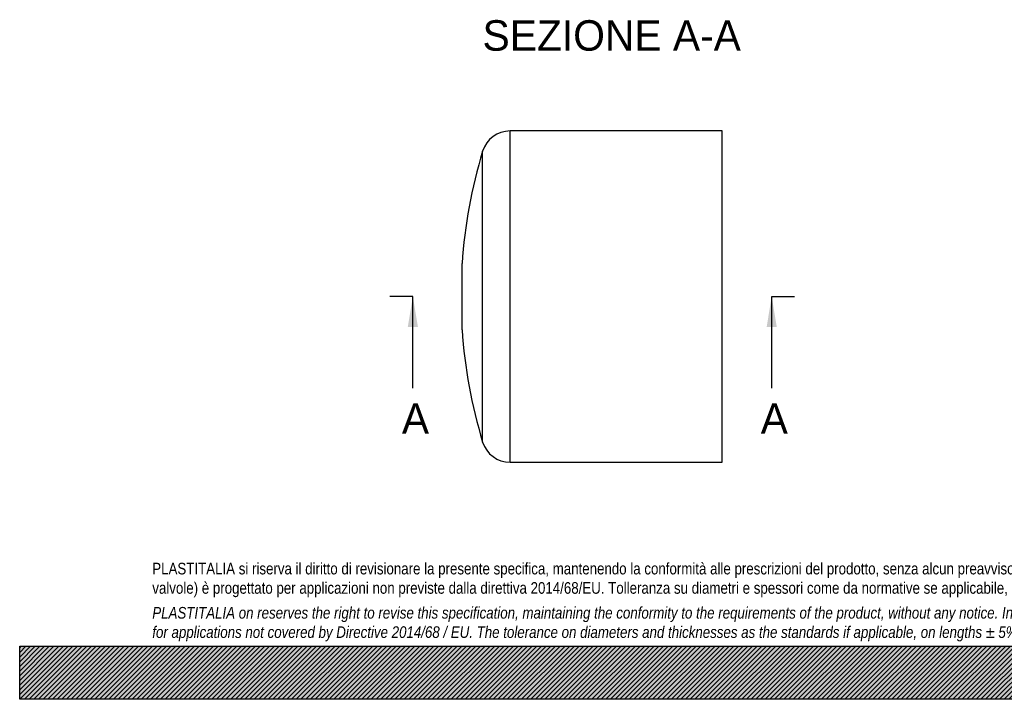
# Model space of a CAD drawing. Header units: millimetres. Extents: x 0 to 1188, y 0 to 840.
# Tile 1 of 7: x 0 to 594, y 0 to 410. Entities that reach past the tile are written whole.
import ezdxf
from ezdxf.enums import TextEntityAlignment as Align
from ezdxf.lldxf.tags import DXFTag

# ---------------------------------------------------------------- set-up
doc = ezdxf.new("R2010")
doc.units = ezdxf.units.MM
doc.header["$LTSCALE"] = 4
doc.layers.add('CAP200C', color=7, linetype='Continuous')
doc.layers.add('Default', color=7, linetype='Continuous')
doc.styles.add('SEACAD_Solid_Edge_ANSI', font='seans.ttf')
tags = doc.linetypes.add('CENTER2', pattern=[28.575, 19.05, -3.175, 3.175, -3.175]).pattern_tags.tags
tags[10:11] = [DXFTag(74, 4), DXFTag(75, 0), DXFTag(340, '0'), DXFTag(46, 0.0), DXFTag(50, 0.0), DXFTag(44, 0.0), DXFTag(45, 0.0)]
tags[8:9] = [DXFTag(74, 4), DXFTag(75, 0), DXFTag(340, '0'), DXFTag(46, 0.0), DXFTag(50, 0.0), DXFTag(44, 0.0), DXFTag(45, 0.0)]
tags[6:7] = [DXFTag(74, 4), DXFTag(75, 0), DXFTag(340, '0'), DXFTag(46, 0.0), DXFTag(50, 0.0), DXFTag(44, 0.0), DXFTag(45, 0.0)]
tags[4:5] = [DXFTag(74, 4), DXFTag(75, 0), DXFTag(340, '0'), DXFTag(46, 0.0), DXFTag(50, 0.0), DXFTag(44, 0.0), DXFTag(45, 0.0)]

# ---------------------------------------------------------------- blocks, each defined once
blk = doc.blocks.new('SE')
at = {"layer": 'CAP200C', "color": 7, "linetype": 'Continuous'}
for p, q in [((295.84, 143.09), (295.84, 343.09)), ((423.84, 343.09), (295.84, 343.09)), ((423.84, 143.09), (423.84, 343.09)), ((279.3, 155.33), (279.3, 330.85)), ((266.84, 223.09), (266.84, 263.09)), ((295.84, 143.09), (423.84, 143.09))]:
    blk.add_line(p, q, dxfattribs=at)
for centre, radius, start, end in [((295.84, 325.79), 17.3, 90, 162.99025), ((566.18, 243.09), 300, 162.99025, 176.17745), ((566.18, 243.09), 300, 183.82255, 197.00975), ((295.84, 160.39), 17.3, 197.00975, 270)]:
    blk.add_arc(centre, radius, start, end, dxfattribs=at)
blk = doc.blocks.new('SE4')
at = {"color": 7, "linetype": 'Continuous', "style": 'SEACAD_Solid_Edge_ANSI'}
blk.add_text('A', height=18.4, dxfattribs=at).set_placement((447.04, 178.69), align=Align.TOP_LEFT)
blk = doc.blocks.new('SE5')
at = {"color": 7, "linetype": 'Continuous', "style": 'SEACAD_Solid_Edge_ANSI'}
blk.add_text('A', height=18.4, dxfattribs=at).set_placement((230.56, 178.69), align=Align.TOP_LEFT)
blk = doc.blocks.new('SEANNOT_GROUP')
at = {"linetype": 'Continuous'}
blk.add_hatch(color=7, dxfattribs=at).paths.add_polyline_path([(456.74, 224.69), (453.67, 243.09), (450.61, 224.69)])
at = {"color": 7, "linetype": 'Continuous'}
blk.add_lwpolyline([(453.67, 187.89), (453.67, 243.09)], dxfattribs=at)
blk = doc.blocks.new('SEANNOT_GROUP1')
at = {"linetype": 'Continuous'}
blk.add_hatch(color=7, dxfattribs=at).paths.add_polyline_path([(240.26, 224.69), (237.19, 243.09), (234.13, 224.69)])
at = {"color": 7, "linetype": 'Continuous'}
blk.add_lwpolyline([(237.19, 187.89), (237.19, 243.09)], dxfattribs=at)
blk = doc.blocks.new('SE3')
at = {"layer": 'Default', "color": 7, "linetype": 'CENTER2'}
for p, q in [((237.19, 243.09), (223.39, 243.09)), ((453.67, 243.09), (467.47, 243.09))]:
    blk.add_line(p, q, dxfattribs=at)
at = {"layer": 'Default', "color": 7, "linetype": 'CENTER2', "const_width": 0.0001}
blk.add_lwpolyline([(453.67, 243.09), (237.19, 243.09)], dxfattribs=at)
at = {"layer": 'Default'}
for name in ['SEANNOT_GROUP1', 'SEANNOT_GROUP', 'SE5', 'SE4']:
    blk.add_blockref(name, (0, 0), dxfattribs=at)

msp = doc.modelspace()

# ---------------------------------------------------------------- hatches: boundary and pattern name
at = {"layer": 'Default', "linetype": 'Continuous'}
h = msp.add_hatch(dxfattribs=at)
h.set_pattern_fill('LINE', scale=0.629921, angle=45, style=0)
h.paths.add_polyline_path([(1188, 0), (1188, 32), (0, 32), (0, 0)])
msp.add_hatch(color=7, dxfattribs=at).paths.add_polyline_path([(1188, 0), (1188, 32), (0, 32), (0, 0)])

# ---------------------------------------------------------------- linework, layer by layer
at = {"layer": 'Default', "color": 7, "linetype": 'Continuous'}
for p, q in [((0, 32), (1188, 32)), ((0, 0), (0, 32)), ((1188, 0), (0, 0))]:
    msp.add_line(p, q, dxfattribs=at)

# ---------------------------------------------------------------- block references
at = {"layer": 'Default'}
for name in ['SE', 'SE3']:
    msp.add_blockref(name, (0, 0), dxfattribs=at)

# ---------------------------------------------------------------- texts
at = {"layer": 'Default', "color": 7, "linetype": 'Continuous', "style": 'SEACAD_Solid_Edge_ANSI'}
msp.add_text('SEZIONE A-A', height=18.4, dxfattribs=at).set_placement((279.231, 409.941), align=Align.TOP_LEFT)
at = {"layer": 'Default', "insert": (80, 82.409), "char_height": 7, "width": 1028, "attachment_point": 1}
msp.add_mtext("{\\fArial Narrow|b0||i0||c0|p34;\\C7;\\H7.;\\W1.;PLASTITALIA si riserva il diritto di revisionare la presente specifica, mantenendo la conformità alle prescrizioni del prodotto, senza alcun preavviso. In caso di assegnazione d'ordine si riserva di compiere una più dettagliata analisi tecnico/qualitativa. Il presente prodotto (ad esclusione delle \\P}{\\fArial Narrow|b0||i0||c0|p34;\\C7;\\H7.;\\W1.;valvole) è progettato per applicazioni non previste dalla direttiva 2014/68/EU. Tolleranza su diametri e spessori come da normative se applicabile, su lunghezze ±5%, su angoli ±2°, se non diversamente specificato.\\P}{\\fArial Narrow|b0||i0||c0|p34;\\C7;\\H2.;\\W1.;   \\P}{\\fArial Narrow|b0||i1||c0|p34;\\C7;\\H7.;\\W1.;PLASTITALIA on reserves the right to revise this specification, maintaining the conformity to the requirements of the product, without any notice. In case of assignation of order on will reserve to make a more detailed analysis technical/qualitative. This product (excluding valves) is designed \\P}{\\fArial Narrow|b0||i1||c0|p34;\\C7;\\H7.;\\W1.;for applications not covered by Directive 2014/68 / EU. The tolerance on diameters and thicknesses as the standards if applicable, on lengths ± 5%, on angles ± 2 °, unless otherwise indicated.\\P}", dxfattribs=at)

doc.saveas('drawing.dxf')
